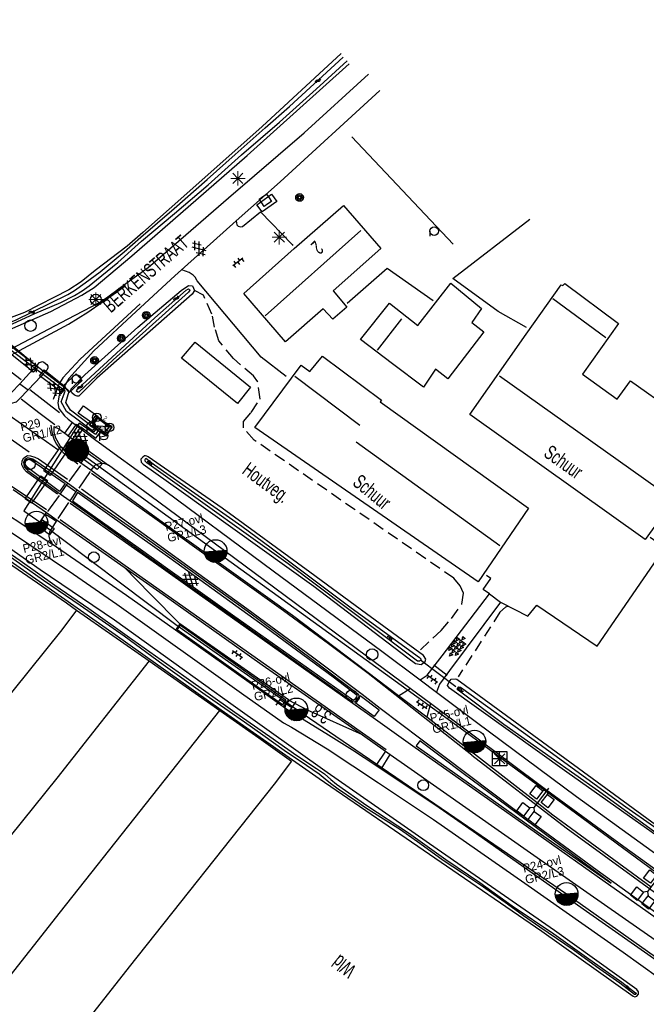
# Model space of a CAD drawing. Header units: metres. Extents: x 119757 to 244046, y 404148 to 811635.
# Tile 6 of 60: x 121464 to 121573, y 405131 to 405303. Entities that reach past the tile are written whole.
import ezdxf

# ---------------------------------------------------------------- set-up
doc = ezdxf.new("R2010")
doc.units = ezdxf.units.M
doc.linetypes.add('Houtwal', pattern=[3, 2, -1])
doc.layers.get('0').update_dxf_attribs({"linetype": 'CONTINUOUS'})
doc.layers.add('# Ov Nieuwe Leiding', color=250, linetype='CONTINUOUS', lineweight=30)
for name, color, linetype in [('2602', 126, 'CONTINUOUS'), ('4411', 7, 'CONTINUOUS'), ('4413', 7, 'CONTINUOUS'), ('4502', 1, 'CONTINUOUS'), ('4503', 1, 'CONTINUOUS'), ('4504', 7, 'CONTINUOUS'), ('4601', 172, 'CONTINUOUS'), ('B-AF-HAAG-GD', 74, 'CONTINUOUS'), ('B-AF-HOUT-GD', 74, 'Houtwal'), ('B-AF-RAST-GD', 47, 'Raster'), ('B-BB-BORD-GD', 8, 'CONTINUOUS'), ('B-BP-BOOM-GD', 74, 'CONTINUOUS'), ('B-BW-SIGN-GD', 8, 'CONTINUOUS'), ('B-GB-BOUW-GD', 242, 'CONTINUOUS'), ('B-GB-NOKL-GD', 242, 'CONTINUOUS'), ('B-KL-WATER-GD', 8, 'CONTINUOUS'), ('B-MK-BLOKDW-GD', 121, 'CONTINUOUS'), ('B-MK-DRIEH-GD', 121, 'CONTINUOUS'), ('B-MK-KANAL-GD', 121, 'CONTINUOUS'), ('B-MK-STRP-GD', 121, 'CONTINUOUS'), ('B-MK-VLAK-GD', 121, 'CONTINUOUS'), ('B-OB-ABRI-GD', 8, 'CONTINUOUS'), ('B-OB-KAST-GD', 8, 'CONTINUOUS'), ('B-OB-ONZL-GD', 153, 'CONTINUOUS'), ('B-OB-OVER-GD', 8, 'CONTINUOUS'), ('B-OV-PAAL-GD', 63, 'CONTINUOUS'), ('B-TE-OND-GD', 8, 'CONTINUOUS'), ('B-TR-SLOO-GD', 142, 'CONTINUOUS'), ('B-VH-BNDH-GD', 13, 'CONTINUOUS'), ('B-VH-FPAD-GD', 13, 'CONTINUOUS'), ('B-VH-HALT-GD', 13, 'CONTINUOUS'), ('B-VH-HFDR-GD', 13, 'CONTINUOUS'), ('B-VH-MATE-GD', 13, 'CONTINUOUS'), ('B-VH-ONVH-GD', 13, 'CONTINUOUS'), ('B-VH-OVRG-GD', 13, 'CONTINUOUS'), ('B-VH-WEGN-GD', 13, 'CONTINUOUS'), ('B-VR-TELLUS-GD', 214, 'CONTINUOUS'), ('B-WT-HDUIK-GD', 134, 'CONTINUOUS'), ('B-WT-KOLK-GD', 213, 'CONTINUOUS'), ('L-AR-BLOCKS-GD', 8, 'CONTINUOUS'), ('L-AR-SYMB-GD', 8, 'CONTINUOUS'), ('n-ov-arma-pr', 1, 'CONTINUOUS'), ('OVL Lichtpunt', 1, 'CONTINUOUS'), ('OVL Lichtpuntinformatie', 1, 'CONTINUOUS'), ('OVL Voedingskast', 3, 'CONTINUOUS')]:
    doc.layers.add(name, color=color, linetype=linetype)
doc.linetypes.add('OV-4x4mm2', pattern='A,8,-1.5,["4x4",Standard,S=1.5,R=0,X=0,Y=-0.75],-5.5', length=15)
doc.linetypes.add('Raster', pattern='A,4,-1,[1,dgnlstyle.shx,S=0.004,R=0,X=0,Y=0],-1', length=6)

# ---------------------------------------------------------------- blocks, each defined once
blk = doc.blocks.new('4408')
at = {"flags": 128}
for points in [[(-2.16, 0.02), (-1.62, 0.28), (-1.62, -0.26)], [(-1.44, 0.73), (-0.9, 0.99), (-0.9, 0.46)], [(-1.43, 0.02), (-0.9, 0.27), (-0.91, -0.26)], [(-0.72, 0.72), (-0.19, 0.99), (-0.19, 0.46)], [(-0.72, 0.02), (-0.18, 0.28), (-0.18, -0.25)], [(-0.01, 0.72), (0.53, 0.99), (0.53, 0.47)], [(-0.01, 0.01), (0.53, 0.28), (0.53, -0.26)], [(0.7, 0.72), (1.24, 0.99), (1.24, 0.46)], [(0.7, 0.01), (1.23, 0.28), (1.24, -0.25)], [(1.42, 0.01), (1.95, 0.27), (1.96, -0.26)], [(-1.44, -0.71), (-0.9, -0.43), (-0.91, -0.98)], [(-0.72, -0.7), (-0.19, -0.43), (-0.18, -0.97)], [(-0.01, -0.7), (0.53, -0.43), (0.53, -0.97)], [(0.7, -0.7), (1.24, -0.43), (1.24, -0.96)]]:
    blk.add_lwpolyline(points, close=True, dxfattribs=at)
blk = doc.blocks.new('WATER', base_point=(119758.78532, 404407.573336))
at = {"layer": '4601'}
for points in [[(119758.28532, 404407.723336, 0), (119758.34782, 404407.785836, 0), (119758.47282, 404407.848336, 0), (119758.59782, 404407.848336, 0), (119758.72282, 404407.785836, 0), (119758.78532, 404407.723336, 0), (119758.84782, 404407.660836, 0), (119758.97282, 404407.598336, 0), (119759.09782, 404407.598336, 0), (119759.22282, 404407.660836, 0), (119759.28532, 404407.723336, 0)], [(119758.28532, 404407.423336, 0), (119758.34782, 404407.485836, 0), (119758.47282, 404407.548336, 0), (119758.59782, 404407.548336, 0), (119758.72282, 404407.485836, 0), (119758.78532, 404407.423336, 0), (119758.84782, 404407.360836, 0), (119758.97282, 404407.298336, 0), (119759.09782, 404407.298336, 0), (119759.22282, 404407.360836, 0), (119759.28532, 404407.423336, 0)]]:
    blk.add_polyline3d(points, dxfattribs=at)
blk = doc.blocks.new('2402')
for q in [(0.004, 0.488), (-0.496, -0.012), (0.504, -0.012), (0.004, -0.512)]:
    blk.add_line((0.004, -0.012), q)
at = {"flags": 128}
blk.add_lwpolyline([(0.004, -0.512), (-0.496, -0.512), (-0.496, -0.012), (-0.496, 0.488), (0.004, 0.488), (0.504, 0.488), (0.504, -0.012), (0.504, -0.512)], close=True, dxfattribs=at)
for points in [[(-0.35, 0.342), (0.004, -0.012), (0.357, -0.365)], [(0.357, 0.342), (0.004, -0.012), (-0.35, -0.365)]]:
    blk.add_lwpolyline(points, dxfattribs=at)
blk = doc.blocks.new('OV6', base_point=(119758.78532, 404407.573336))
at = {"layer": '4413'}
for points in [[(119758.78532, 404407.573336, 0), (119759.09782, 404407.573336, 0)], [(119758.81657, 404407.573336, 0), (119758.81657, 404407.604586, 0)], [(119758.87907, 404407.573336, 0), (119758.87907, 404407.542086, 0)], [(119758.94157, 404407.573336, 0), (119758.94157, 404407.604586, 0)], [(119759.00407, 404407.573336, 0), (119759.00407, 404407.542086, 0)], [(119759.06657, 404407.573336, 0), (119759.06657, 404407.604586, 0)]]:
    blk.add_polyline3d(points, dxfattribs=at)
blk = doc.blocks.new('2401')
blk.add_circle((0.001, -0.001), 0.375)
blk = doc.blocks.new('3202')
blk.add_circle((0, 0), 0.4)
blk = doc.blocks.new('3001')
blk.add_line((-0.3, 0), (-0.3, -0.35))
blk.add_circle((0, 0), 0.3)
blk = doc.blocks.new('2901')
for radius in [0.27, 0.18, 0.09]:
    blk.add_circle((0, 0), radius)
blk = doc.blocks.new('GV6', base_point=(119758.78532, 404407.573336))
at = {"layer": '4411'}
for points in [[(119758.78532, 404407.542086, 0), (119758.94157, 404407.667086, 0)], [(119758.78532, 404407.604586, 0), (119758.94157, 404407.479586, 0)], [(119758.84782, 404407.479586, 0), (119759.09782, 404407.667086, 0)], [(119758.84782, 404407.667086, 0), (119759.09782, 404407.479586, 0)], [(119759.00407, 404407.667086, 0), (119759.16032, 404407.542086, 0)], [(119759.00407, 404407.479586, 0), (119759.16032, 404407.604586, 0)]]:
    blk.add_polyline3d(points, dxfattribs=at)
blk = doc.blocks.new('2810')
at = {"flags": 128}
blk.add_lwpolyline([(-0.625, -0.313), (-0.625, 0.313), (0.625, 0.313), (0.625, -0.313)], close=True, dxfattribs=at)
blk = doc.blocks.new('2801', base_point=(119758.533414, 404407.573336))
for points in [[(119758.033414, 404408.073336, 0), (119758.033414, 404407.573336, 0)], [(119758.033414, 404407.573336, 0), (119758.533414, 404407.573336, 0)], [(119758.033414, 404407.573336, 0), (119758.033414, 404407.073575, 0)], [(119758.533414, 404407.573336, 0), (119759.033414, 404407.573336, 0), (119759.033414, 404407.073336, 0)], [(119759.033414, 404408.073336, 0), (119759.033414, 404407.573336, 0)]]:
    blk.add_polyline3d(points)
blk = doc.blocks.new('2701')
at = {"lineweight": 0}
for q in [(-0.353, 0.351), (0.001, 0.497), (0.355, 0.351), (-0.499, -0.003), (-0.352, -0.356), (0.501, -0.003), (0.001, -0.503), (0.355, -0.356)]:
    blk.add_line((0.001, -0.003), q, dxfattribs=at)
blk = doc.blocks.new('3602')
at = {"flags": 128}
blk.add_lwpolyline([(-0.31, 0.001), (-0.31, 0.311), (0, 0.311), (0.31, 0.311), (0.31, 0.001), (0.31, -0.309), (0, -0.309), (-0.31, -0.309)], close=True, dxfattribs=at)
blk = doc.blocks.new('2602', base_point=(119758.78532, 404407.573336))
at = {"layer": '2602'}
for points in [[(119758.78532, 404407.573336, 0), (119758.28532, 404408.073336, 0), (119756.48532, 404408.073336, 0), (119756.48532, 404409.573336, 0), (119758.28532, 404409.573336, 0), (119758.28532, 404408.073336, 0)], [(119762.53532, 404407.573336, 0), (119762.03532, 404408.073336, 0), (119760.23532, 404408.073336, 0), (119760.23532, 404409.573336, 0), (119762.03532, 404409.573336, 0), (119762.03532, 404408.073336, 0)], [(119758.78532, 404407.573336, 0), (119758.28532, 404407.073575, 0), (119758.28532, 404405.573336, 0), (119756.48532, 404405.573336, 0), (119756.48532, 404407.073336, 0), (119758.28532, 404407.073575, 0)], [(119763.01032, 404407.573336, 0), (119762.53532, 404407.573336, 0), (119758.78532, 404407.573336, 0)], [(119762.53532, 404407.573336, 0), (119762.03532, 404407.073336, 0), (119762.03532, 404405.573336, 0), (119760.23532, 404405.573336, 0), (119760.23532, 404407.073336, 0), (119762.03532, 404407.073336, 0)]]:
    blk.add_polyline3d(points, dxfattribs=at)
blk = doc.blocks.new('OV_MASTB')
at = {"layer": 'n-ov-arma-pr'}
for p, q in [((0, -1.5), (-0.02, 1.5)), ((0.06, -1.5), (0.05, 1.5)), ((0.13, -1.49), (0.11, 1.5)), ((0.19, -1.49), (0.18, 1.49)), ((0.26, -1.48), (0.24, 1.48)), ((0.32, -1.47), (0.3, 1.47)), ((0.38, -1.45), (0.37, 1.45)), ((0.45, -1.43), (0.43, 1.44)), ((0.51, -1.41), (0.49, 1.42)), ((0.57, -1.39), (0.56, 1.39)), ((0.64, -1.36), (0.62, 1.37)), ((0.7, -1.33), (0.68, 1.34)), ((0.76, -1.29), (0.75, 1.3)), ((0.83, -1.25), (0.81, 1.26)), ((0.89, -1.21), (0.88, 1.22)), ((0.95, -1.16), (0.94, 1.17)), ((1.02, -1.1), (1, 1.12)), ((1.08, -1.04), (1.07, 1.05)), ((1.14, -0.97), (1.13, 0.99)), ((1.2, -0.89), (1.19, 0.91)), ((1.27, -0.8), (1.26, 0.82)), ((1.33, -0.69), (1.32, 0.71)), ((1.39, -0.56), (1.39, 0.57)), ((1.46, -0.36), (1.45, 0.38))]:
    blk.add_line(p, q, dxfattribs=at)
blk.add_circle((0, 0), 1.5, dxfattribs=at)
blk = doc.blocks.new('OV_MASTE')
at = {"layer": 'n-ov-arma-pr'}
for p, q in [((-1.01, 1.75), (-0.98, -1.68)), ((-0.93, 1.8), (-0.89, -1.72)), ((-0.85, 1.84), (-0.81, -1.76)), ((-0.76, 1.88), (-0.72, -1.8)), ((-0.68, 1.91), (-0.64, -1.83)), ((-0.6, 1.94), (-0.55, -1.86)), ((-0.51, 1.96), (-0.47, -1.88)), ((-0.43, 1.99), (-0.39, -1.9)), ((-0.35, 2), (-0.3, -1.91)), ((-0.26, 2.02), (-0.22, -1.92)), ((-0.18, 2.03), (-0.13, -1.93)), ((-0.09, 2.03), (-0.05, -1.93)), ((0.01, -1.93), (-0.01, 2.03)), ((0.1, -1.93), (0.07, 2.03)), ((0.18, -1.93), (0.16, 2.03)), ((0.26, -1.92), (0.24, 2.02)), ((0.35, -1.91), (0.33, 2.01)), ((0.43, -1.89), (0.41, 1.99)), ((0.52, -1.87), (0.49, 1.97)), ((0.6, -1.85), (0.58, 1.95)), ((0.68, -1.82), (0.66, 1.92)), ((0.77, -1.78), (0.75, 1.89)), ((0.85, -1.75), (0.83, 1.86)), ((0.94, -1.71), (0.92, 1.82)), ((1.02, -1.66), (1, 1.77)), ((-1.92, 0.52), (-1.91, -0.46)), ((-1.84, 0.77), (-1.83, -0.72)), ((-1.76, 0.96), (-1.74, -0.9)), ((-1.68, 1.1), (-1.66, -1.04)), ((-1.6, 1.22), (-1.57, -1.16)), ((-1.51, 1.33), (-1.48, -1.26)), ((-1.43, 1.42), (-1.4, -1.35)), ((-1.35, 1.5), (-1.31, -1.43)), ((-1.26, 1.58), (-1.23, -1.51)), ((-1.18, 1.64), (-1.15, -1.57)), ((-1.1, 1.7), (-1.06, -1.63)), ((1.1, -1.61), (1.08, 1.72)), ((1.19, -1.55), (1.17, 1.66)), ((1.27, -1.48), (1.25, 1.6)), ((1.35, -1.41), (1.34, 1.52)), ((1.44, -1.33), (1.42, 1.44)), ((1.52, -1.24), (1.51, 1.35)), ((1.6, -1.13), (1.59, 1.25)), ((1.69, -1.01), (1.68, 1.13)), ((1.77, -0.87), (1.76, 0.99)), ((1.85, -0.69), (1.85, 0.81)), ((1.94, -0.43), (1.93, 0.55))]:
    blk.add_line(p, q, dxfattribs=at)
blk.add_circle((0.01, 0.05), 1.98, dxfattribs=at)

msp = doc.modelspace()

# ---------------------------------------------------------------- hatches: boundary and pattern name
at = {"layer": 'OVL Voedingskast', "linetype": 'Continuous', "ltscale": 10}
msp.add_hatch(color=1, dxfattribs=at).paths.add_polyline_path([(121478.99, 405230.66), (121479.96, 405232.23), (121476, 405232.49)])

# ---------------------------------------------------------------- linework, layer by layer
at = {"layer": '# Ov Nieuwe Leiding', "color": 1, "lineweight": 30}
for p, q in [((121476.84, 405232.34), (121477.19, 405231.73)), ((121478.68, 405231.14), (121477.9, 405231.28))]:
    msp.add_line(p, q, dxfattribs=at)
at = {"layer": '# Ov Nieuwe Leiding', "color": 1, "linetype": 'OV-4x4mm2'}
for points in [[(121477.08, 405232.48), (121476.76, 405232.01), (121472.69, 405235.13), (121471.88, 405236.49), (121472.45, 405238.42), (121461.36, 405246.99), (121458.95, 405246.23), (121446.72, 405253.83), (121444.52, 405250.9), (121442.95, 405251.88), (121435.06, 405239.97), (121437.08, 405238.13), (121436.68, 405237.6), (121428.25, 405243.45), (121390.56, 405271.7), (121351.56, 405303.02), (121308.63, 405340.85), (121267.2, 405380.51), (121226.64, 405420.63), (121187.06, 405459.7), (121147.07, 405501.34), (121109.16, 405543.48)], [(121477.51, 405232.36), (121476.79, 405231.33), (121472, 405234.9), (121471.07, 405236.55), (121471.78, 405238.44), (121461.4, 405246.27), (121458.94, 405245.04), (121446.9, 405252.87), (121444.23, 405249.24), (121418.55, 405268.93), (121378.09, 405295.54), (121337.52, 405329.43), (121295.46, 405367.99), (121254.56, 405408.3), (121214.44, 405447.9), (121173.7, 405488.89), (121135.17, 405529.31)], [(121477.91, 405232.19), (121477.07, 405230.9), (121474.22, 405232.83), (121464.52, 405217.54), (121466.84, 405215.96), (121491.09, 405197.67), (121512.2, 405182.87), (121559.29, 405150.68), (121607.3, 405116.68), (121700.23, 405051.35)], [(121472.94, 405229.74), (121473.83, 405228.09), (121498.02, 405210.57), (121541.33, 405179.21), (121589.87, 405143.37), (121637.59, 405109.89), (121658.75, 405095), (121683.96, 405077.41), (121730.6, 405044.69)]]:
    msp.add_lwpolyline(points, dxfattribs=at)
at = {"layer": '# Ov Nieuwe Leiding', "color": 1, "lineweight": 30}
for points in [[(121461.63, 405245.44), (121462.45, 405246.5), (121467.03, 405242.66), (121466.21, 405241.75)], [(121467.27, 405241.09), (121468.09, 405242.15), (121471.83, 405239.18), (121471.23, 405238.22)], [(121473.75, 405232.65), (121474.83, 405231.87), (121473.39, 405229.8), (121472.28, 405230.57)], [(121471, 405228.78), (121472.1, 405228.02), (121469.13, 405223.72), (121468.04, 405224.55)], [(121478.3, 405225.82), (121477.37, 405224.74), (121474.63, 405226.77), (121475.42, 405227.86)], [(121467.54, 405223.63), (121468.67, 405222.82), (121465.91, 405218.86), (121464.8, 405219.63)], [(121469.86, 405214.45), (121469.05, 405213.38), (121467.01, 405214.87), (121467.8, 405215.96)]]:
    msp.add_lwpolyline(points, close=True, dxfattribs=at)
msp.add_lwpolyline([(121472.94, 405229.74), (121474.49, 405232.22), (121477.14, 405230.25), (121478.3, 405231.77)], dxfattribs=at)
at = {"layer": 'B-AF-HAAG-GD'}
msp.add_lwpolyline([(121521.83, 405282.83), (121539.52, 405264.12)], dxfattribs=at)
at = {"layer": 'B-AF-HOUT-GD'}
for points in [[(121533.77, 405193.29), (121537.37, 405196.64), (121539.21, 405198.72), (121541, 405201.22), (121541.27, 405203.16), (121540.71, 405204.45), (121539.63, 405205.76), (121504.75, 405229.91), (121502.89, 405232.02), (121502.9, 405233.12), (121504.25, 405234.74), (121505.79, 405237.07), (121505.41, 405240.08), (121504.62, 405241.09), (121501.13, 405244.14), (121498.58, 405247.22), (121497.86, 405249.59), (121497.38, 405251.9), (121495.91, 405255.21), (121494.34, 405256.01)], [(121549.13, 405200.89), (121548.63, 405200.7), (121547.66, 405199.83), (121540.38, 405188.57)]]:
    msp.add_lwpolyline(points, dxfattribs=at)
at = {"layer": 'B-AF-RAST-GD'}
for points in [[(121552.32, 405249.57), (121547.37, 405252.33), (121539.44, 405258.11), (121552.89, 405268.46)], [(121407.17, 405165.19), (121414.87, 405174.47), (121434.39, 405198.74), (121439.66, 405204.73), (121454.35, 405213.57), (121454.41, 405213.6), (121454.69, 405213.41), (121460.94, 405209.09), (121471.98, 405201.48), (121473.77, 405200.22), (121486.41, 405191.33)], [(121473.77, 405200.22), (121471.2, 405196.77), (121453.81, 405175.17), (121432.14, 405147.66), (121410.95, 405120.95)], [(121486.41, 405191.33), (121470.28, 405170.86), (121452.01, 405148.23)], [(121486.41, 405191.33), (121498.77, 405182.68), (121505.57, 405177.93), (121511.26, 405173.83)], [(121448.85, 405119.48), (121470.94, 405147.52), (121498.77, 405182.68)], [(121511.26, 405173.83), (121508.22, 405169.82), (121482.93, 405137.9), (121460.75, 405109.7)]]:
    msp.add_lwpolyline(points, dxfattribs=at)
at = {"layer": 'B-GB-BOUW-GD'}
for points in [[(121502.93, 405255.48), (121511.72, 405263.35), (121520.34, 405270.84), (121526.88, 405263.33), (121518.55, 405255.94), (121520.92, 405253.11), (121518.47, 405250.99), (121516.79, 405252.82), (121510.21, 405247.05)], [(121523.33, 405247.49), (121528.38, 405253.79), (121533.35, 405249.9), (121539.06, 405257.29), (121544.45, 405252.85), (121542.75, 405250.44), (121544.84, 405248.79), (121538.54, 405240.6), (121536.43, 405242.26), (121534.32, 405239.16), (121528.88, 405243.21)], [(121573.03, 405212.53), (121542.42, 405234.35), (121552.26, 405248.39), (121558.32, 405257.03), (121558.64, 405256.9), (121559.01, 405257.25), (121568.35, 405250.27), (121562.09, 405241.42), (121568.13, 405237.06), (121570.46, 405240.26), (121585.21, 405229.78), (121582.94, 405226.27)], [(121494.45, 405247.02), (121504.11, 405239.12), (121501.86, 405236.28), (121492.08, 405244.23)], [(121526.76, 405236.6), (121552.65, 405218), (121543.86, 405205.12), (121504.88, 405232.07), (121512.97, 405243), (121514.46, 405241.88), (121516.68, 405244.58), (121526.96, 405236.89)]]:
    msp.add_lwpolyline(points, close=True, dxfattribs=at)
at = {"layer": 'B-GB-NOKL-GD'}
for points in [[(121506.65, 405251.62), (121523.36, 405266.48)], [(121556.9, 405254.65), (121566.15, 405247.79)], [(121526.27, 405245.58), (121530.54, 405251.07)], [(121511.83, 405241.06), (121523.19, 405232.53)], [(121547.56, 405241.09), (121577.56, 405219.8)], [(121522.59, 405229.61), (121547.65, 405211.47)]]:
    msp.add_lwpolyline(points, dxfattribs=at)
at = {"layer": 'B-MK-BLOKDW-GD'}
for points in [[(121465.6, 405238.71), (121470.78, 405234.74)], [(121469.97, 405232.54), (121467.19, 405234.64), (121464.06, 405237.05)]]:
    msp.add_lwpolyline(points, dxfattribs=at)
at = {"layer": 'B-MK-DRIEH-GD'}
for points in [[(121464.09, 405240.4), (121459.75, 405243.67)], [(121472.05, 405222.01), (121473.63, 405220.91)], [(121468.47, 405216.93), (121470.09, 405215.85)]]:
    msp.add_lwpolyline(points, dxfattribs=at)
at = {"layer": 'B-MK-KANAL-GD'}
for points in [[(121472.45, 405222.65), (121474.49, 405225.48)], [(121476.11, 405224.4), (121474.13, 405221.49)], [(121468.75, 405217.45), (121470.75, 405220.24)], [(121472.36, 405219), (121470.46, 405216.21)]]:
    msp.add_lwpolyline(points, dxfattribs=at)
at = {"layer": 'B-MK-STRP-GD'}
for points in [[(121462.41, 405244.78), (121463.05, 405245.13), (121472.34, 405250.14), (121475.71, 405252.25), (121480.7, 405255.71), (121482.29, 405256.87)], [(121484.85, 405253.69), (121474.38, 405244.04), (121471.38, 405240.77), (121470.78, 405239.83), (121470.55, 405239.36), (121470.42, 405239.02)], [(121465.49, 405227.76), (121449.82, 405238.75)], [(121470.42, 405239.02), (121469.66, 405236.99)], [(121461.57, 405234.55), (121470.47, 405228.27)], [(121469.26, 405232.5), (121469.52, 405230.97), (121469.86, 405229.97), (121470.27, 405229.19), (121470.66, 405228.6), (121471.03, 405228.15), (121471.42, 405227.73), (121473.97, 405225.74)], [(121470.41, 405220.48), (121465.9, 405223.72), (121465.02, 405224.38), (121464.54, 405224.88), (121464.22, 405225.6), (121464.27, 405226.26), (121464.57, 405226.78), (121465.17, 405227.19), (121465.73, 405227.17), (121466.46, 405226.94), (121467.11, 405226.62), (121472.15, 405223.06)], [(121542.77, 405174.86), (121524.64, 405189.13), (121517.74, 405194.29), (121509.86, 405200.06), (121493.95, 405211.51), (121488.23, 405215.63), (121485.62, 405217.47), (121476.38, 405224.04)], [(121468.53, 405217.71), (121462.49, 405221.73), (121461.4, 405222.11), (121460.39, 405222.22), (121459.64, 405222.17), (121458.61, 405221.98), (121457.56, 405221.57), (121456.34, 405220.8)], [(121526.73, 405183.05), (121523.58, 405185.45), (121514.92, 405191.98), (121503.48, 405200.42), (121495.11, 405206.48), (121487.24, 405212.17), (121474.62, 405221.31)], [(121472.63, 405218.91), (121483.85, 405210.96), (121487.68, 405208.3), (121494.8, 405203.23), (121505.73, 405195.47), (121522.39, 405183.67), (121525.51, 405181.47)], [(121470.91, 405216.05), (121484.23, 405206.59), (121501.78, 405194.21), (121520.69, 405180.85), (121527.81, 405175.88)], [(121533.84, 405177.65), (121526.73, 405183.05)], [(121525.51, 405181.47), (121532.84, 405176.23)], [(121578.35, 405144.82), (121564.63, 405154.72), (121550.38, 405165.2), (121533.84, 405177.65)], [(121532.84, 405176.23), (121550.45, 405163.79), (121558.46, 405158.13), (121566.04, 405152.75), (121573.14, 405147.74), (121577.98, 405144.33)], [(121542.77, 405174.86), (121559.23, 405162.19), (121578.48, 405148.17)]]:
    msp.add_lwpolyline(points, dxfattribs=at)
at = {"layer": 'B-MK-VLAK-GD'}
for points in [[(121525.73, 405181.62), (121522.4, 405184.03), (121522.73, 405184.23), (121523.14, 405184.84), (121523.24, 405185.32), (121526.58, 405182.77)], [(121533.67, 405177.38), (121533.03, 405176.49), (121546.52, 405166.94), (121554.14, 405161.55), (121567.05, 405152.54), (121553.79, 405162.34), (121541.22, 405171.67)]]:
    msp.add_lwpolyline(points, close=True, dxfattribs=at)
at = {"layer": 'B-OB-ONZL-GD'}
msp.add_lwpolyline([(121547.76, 405201.6), (121552.55, 405199.13), (121554.12, 405201.09), (121564.65, 405193.89), (121576.45, 405211.06), (121573.89, 405212.9)], dxfattribs=at)
at = {"layer": 'B-TR-SLOO-GD'}
for points in [[(121519.94, 405297.43), (121506.14, 405284.65), (121492.45, 405272.47), (121485.32, 405266.13), (121482.57, 405263.74), (121476.98, 405259.49), (121474.58, 405257.55), (121472.42, 405256.16), (121464.68, 405252.19), (121457.31, 405249.42), (121456.32, 405249.18)], [(121457.09, 405248.62), (121458.02, 405248.85), (121463.08, 405250.86), (121469.17, 405253.8), (121472.23, 405255.33), (121473.41, 405256.02), (121475.25, 405257.34), (121477.85, 405259.3), (121482.05, 405262.75), (121484.96, 405265.34), (121490.8, 405270.33), (121496.53, 405275.41), (121501.45, 405279.75), (121506.67, 405284.42), (121510.95, 405288.15), (121520.32, 405296.78)], [(121457.88, 405248.06), (121458.26, 405248.21), (121458.62, 405248.37), (121466.48, 405251.99), (121471.01, 405253.9), (121473.4, 405255.13), (121474.74, 405255.94), (121475.96, 405256.86), (121477.24, 405257.88), (121480.94, 405260.9), (121485.1, 405264.63), (121490.87, 405269.49), (121496.7, 405274.5), (121502.53, 405279.69), (121509.17, 405285.39), (121515.56, 405291.16), (121521, 405296.11)], [(121458.48, 405247.62), (121459.23, 405247.96), (121469.25, 405252.35), (121474.7, 405255.18), (121476.84, 405256.52), (121483.38, 405262.05), (121503.54, 405279.6), (121521.34, 405295.6)], [(121477.31, 405240.7), (121474.13, 405237.58), (121473.86, 405237.57), (121473.4, 405237.72), (121472.93, 405238.14), (121472.73, 405238.54), (121472.82, 405238.83), (121475.17, 405241.28), (121484.47, 405249.59), (121491.99, 405256.01)], [(121487.4, 405251.27), (121492.88, 405256.06), (121493.27, 405256.29), (121493.45, 405256.2), (121493.54, 405256.05), (121493.3, 405255.72), (121480.13, 405243.92), (121474.15, 405238.24), (121473.95, 405238.24), (121473.75, 405238.42), (121473.78, 405238.6), (121473.95, 405238.84)], [(121491.99, 405256.01), (121493.27, 405256.89), (121493.98, 405256.82), (121494.34, 405256.01), (121493.94, 405255.36), (121477.31, 405240.7)], [(121473.95, 405238.84), (121487.4, 405251.27)], [(121571.57, 405133.98), (121557.17, 405144.26), (121536.69, 405158.45), (121517.49, 405171.82), (121501.08, 405183.52), (121480.4, 405198.45), (121467.37, 405207.26), (121454.88, 405216.01), (121454.65, 405216.11), (121454.3, 405216.19), (121453.72, 405216.05), (121452.1, 405215.1)], [(121454.66, 405215.2), (121463.88, 405208.85), (121469.94, 405204.58), (121475.9, 405200.48), (121482.59, 405195.71), (121492.47, 405188.75), (121501.37, 405182.41), (121507.47, 405178.13), (121512.18, 405174.8), (121515.66, 405172.53), (121517.04, 405171.6), (121518.13, 405170.64), (121519.13, 405169.81), (121524.41, 405166.07), (121531.69, 405161.33), (121538.19, 405156.66), (121544.13, 405152.65), (121549.79, 405148.57), (121557.09, 405143.65), (121562.77, 405139.59), (121568.95, 405135.21), (121571.32, 405133.37), (121571.46, 405133.2), (121571.4, 405133.1), (121571.17, 405133.07), (121568.6, 405135.07), (121564.53, 405137.92), (121560.44, 405140.88), (121554.6, 405144.84), (121551.78, 405146.82), (121548.96, 405148.84), (121544.76, 405151.8), (121541.15, 405154.24), (121537.76, 405156.47), (121533.69, 405159.45), (121530.3, 405161.83), (121527.33, 405163.72), (121524.2, 405165.65), (121522.48, 405166.83), (121519.44, 405168.92), (121518.09, 405169.91), (121517.15, 405170.68), (121516.08, 405171.54), (121513.89, 405173.09), (121509.97, 405175.68), (121506.27, 405178.34), (121503.08, 405180.62), (121496.22, 405185.43), (121488.87, 405190.67), (121482.05, 405195.63), (121474.38, 405200.99), (121467.98, 405205.4), (121460.33, 405210.72)], [(121453.92, 405213.86), (121454.26, 405213.92), (121454.68, 405213.85), (121454.87, 405213.78), (121461.19, 405209.5), (121480.49, 405195.95), (121499.01, 405182.77), (121511.43, 405174.08), (121516.09, 405170.82), (121536.29, 405156.93), (121554.96, 405144.14), (121570.91, 405132.76), (121571.19, 405132.67), (121571.57, 405132.79), (121571.83, 405133.14), (121571.86, 405133.55), (121571.57, 405133.98)]]:
    msp.add_lwpolyline(points, dxfattribs=at)
for points in [[(121492.01, 405220.99), (121515.2, 405204.37), (121531.57, 405191.9), (121532.89, 405190.89), (121533.91, 405190.71), (121534.59, 405191.22), (121534.7, 405191.65), (121534.29, 405192.29), (121524.37, 405199.56), (121514.46, 405206.83), (121499.15, 405218.01), (121486.27, 405226.98), (121485.99, 405227.1), (121485.81, 405227.13), (121485.63, 405227.16), (121485.3, 405226.94), (121485, 405226.56), (121485.03, 405226.06), (121485.38, 405225.7)], [(121507.72, 405211.08), (121521.69, 405200.59), (121533.62, 405191.91), (121533.87, 405191.67), (121533.83, 405191.54), (121533.78, 405191.47), (121533.61, 405191.27), (121533.24, 405191.3), (121531.4, 405192.67), (121510.69, 405208.26), (121488.86, 405223.9), (121486.02, 405225.95), (121485.71, 405226.2), (121485.71, 405226.53), (121485.86, 405226.72), (121487.35, 405225.59), (121502.6, 405214.88)], [(121612.75, 405136.31), (121613.11, 405135.75), (121613.19, 405135.22), (121612.75, 405134.64), (121612.19, 405134.23), (121611.72, 405134.35), (121603.89, 405140.03), (121598.49, 405144.22), (121592.19, 405148.6), (121582.13, 405155.78), (121571.26, 405163.47), (121559.32, 405171.89), (121538.84, 405186.59), (121538.52, 405187.04), (121538.78, 405187.71), (121539.17, 405188.16), (121539.87, 405188.22), (121540.15, 405188.12), (121574.83, 405162.76)], [(121611.31, 405136.32), (121612.19, 405135.68), (121612.27, 405135.61), (121612.42, 405135.47), (121612.32, 405135.01), (121612.14, 405134.78), (121611.93, 405134.71), (121604.66, 405140.13), (121593.44, 405148.19), (121579.2, 405158.19), (121564.88, 405168.61), (121548.36, 405180.21), (121540.36, 405186.21), (121540.27, 405186.28), (121540.24, 405186.33), (121540.25, 405186.5), (121540.47, 405186.81), (121540.75, 405186.76), (121553.22, 405177.77), (121569.62, 405165.88), (121584.1, 405155.73), (121600.82, 405143.76)]]:
    msp.add_lwpolyline(points, close=True, dxfattribs=at)
at = {"layer": 'B-VH-BNDH-GD'}
for points in [[(121470.8, 405220.93), (121465.2, 405225.11), (121464.78, 405225.72), (121464.89, 405226.26), (121465.14, 405226.54), (121465.53, 405226.52), (121465.96, 405226.33), (121471.78, 405222.31)], [(121490.06, 405209.25), (121473.94, 405220.72), (121473.05, 405219.31), (121484.94, 405210.85), (121489.68, 405207.43), (121501, 405199.36), (121521.77, 405184.71), (121522.11, 405184.49), (121522.45, 405184.7), (121522.7, 405185.04), (121522.76, 405185.29), (121518.57, 405188.48), (121505.77, 405197.93)], [(121510.29, 405184.53), (121509.73, 405183.69), (121491.34, 405196.74), (121491.88, 405197.57)]]:
    msp.add_lwpolyline(points, close=True, dxfattribs=at)
at = {"layer": 'B-VH-FPAD-GD'}
for points in [[(121463.85, 405239.75), (121465.3, 405238.65)], [(121470.68, 405235.4), (121471.64, 405234.13), (121472.27, 405233.54), (121473.03, 405232.97), (121477.09, 405229.91), (121487.51, 405222.33), (121508.09, 405207.05), (121527.05, 405193.02), (121533.73, 405188.02), (121536.59, 405185.87), (121543.55, 405180.66), (121561.03, 405167.64), (121575.26, 405157.36)], [(121469.8, 405232.29), (121470.65, 405231.86), (121471.7, 405231.09), (121474.49, 405229.03), (121474.81, 405228.63), (121475.09, 405228.01), (121475.26, 405227.38), (121475.07, 405226.79), (121474.5, 405225.89)], [(121579.73, 405151.35), (121569.27, 405158.86), (121555.61, 405168.88), (121542.47, 405178.69), (121535.51, 405183.89), (121532.01, 405186.5), (121524.37, 405192.19), (121510.18, 405202.72), (121499.59, 405210.57), (121486.56, 405220.22), (121479.35, 405225.53), (121478.68, 405225.73), (121478.06, 405225.83), (121477.5, 405225.7), (121477.01, 405225.51), (121476.69, 405225.23), (121476.22, 405224.64)], [(121472.18, 405222.36), (121470.88, 405220.53)], [(121472.61, 405219.29), (121473.87, 405221.17)], [(121457.58, 405219.59), (121464.72, 405214.95), (121465.68, 405214.79), (121466.54, 405215.02), (121467.23, 405215.38), (121467.73, 405216.14), (121468.49, 405217.23)], [(121456.43, 405217.7), (121462.05, 405213.98), (121473.22, 405206.49), (121480.79, 405201.24), (121502.55, 405185.69), (121509.88, 405180.52), (121511.29, 405179.74), (121517.49, 405176.01), (121526.45, 405170.06), (121536.04, 405163.64), (121552.01, 405152.54), (121569.15, 405140.45), (121575.34, 405136.03)], [(121576.2, 405138.13), (121562.2, 405147.96), (121543.55, 405161.14), (121536.46, 405166.09), (121526.9, 405172.44), (121525.97, 405173.06), (121521.91, 405175.75), (121517.76, 405178.38), (121510.47, 405182.87), (121509.84, 405183.32), (121506.08, 405186.01), (121491, 405196.72), (121482.49, 405202.77), (121469.48, 405211.75), (121469.29, 405212.02), (121469.12, 405212.39), (121468.96, 405213.11), (121469.06, 405213.89), (121470.39, 405215.9)]]:
    msp.add_lwpolyline(points, dxfattribs=at)
at = {"layer": 'B-VH-HALT-GD'}
msp.add_lwpolyline([(121523.67, 405178.4), (121514.08, 405182.74), (121510.85, 405184.42), (121510.72, 405184.51), (121491.78, 405197.83), (121486.66, 405203.01), (121482.04, 405207.73)], dxfattribs=at)
at = {"layer": 'B-VH-HFDR-GD'}
msp.add_lwpolyline([(121485.06, 405213.27), (121473.87, 405221.17), (121472.18, 405222.36), (121469.05, 405224.57), (121466.09, 405226.59), (121465.23, 405226.81), (121464.77, 405226.54), (121464.48, 405226.03), (121464.63, 405225.22), (121464.95, 405224.85), (121465.23, 405224.57), (121470.88, 405220.53), (121472.61, 405219.29), (121474.36, 405218.04), (121484.21, 405211.04), (121490.41, 405206.61), (121499.97, 405199.81), (121521.62, 405184.45), (121521.91, 405184.26), (121522.21, 405184.2), (121522.48, 405184.28), (121522.91, 405184.82), (121523.09, 405185.16), (121523, 405185.41), (121515.19, 405191.37), (121503.51, 405200)], close=True, dxfattribs=at)
for points in [[(121574.03, 405151.82), (121556.87, 405164.42), (121554.16, 405166.53), (121534.89, 405181.5), (121529.96, 405185.23), (121511.43, 405199.25), (121488.28, 405215.87), (121476.22, 405224.64), (121474.5, 405225.89), (121471.77, 405227.88)], [(121462.7, 405221.28), (121468.49, 405217.23), (121470.39, 405215.9), (121482.04, 405207.73), (121484.23, 405206.2), (121488.86, 405202.91), (121506.15, 405190.64), (121523.67, 405178.4), (121527.68, 405175.59), (121528.52, 405175.01), (121531.59, 405172.86), (121553.6, 405157.42), (121572.09, 405144.51), (121576.84, 405141.17)]]:
    msp.add_lwpolyline(points, dxfattribs=at)
at = {"layer": 'B-VH-MATE-GD'}
for points in [[(121471.7, 405231.09), (121473.03, 405232.97)], [(121474.49, 405229.03), (121479.35, 405225.53)], [(121464.72, 405214.95), (121469.48, 405211.75)], [(121538.46, 405188.78), (121536.1, 405190.59)]]:
    msp.add_lwpolyline(points, dxfattribs=at)
at = {"layer": 'B-VH-ONVH-GD'}
for points in [[(121536.74, 405191.16), (121537.58, 405192.24), (121545.84, 405203.07), (121547.76, 405201.6), (121538.86, 405189.65)], [(121533.73, 405188.02), (121534.94, 405188.86), (121536.74, 405191.16)], [(121538.86, 405189.65), (121537.11, 405187.29), (121536.59, 405185.87)]]:
    msp.add_lwpolyline(points, dxfattribs=at)
at = {"layer": 'B-VH-OVRG-GD'}
for points in [[(121501.63, 405268.17), (121501.71, 405267.47), (121501.94, 405267.25), (121502.38, 405267.11), (121502.71, 405267.21), (121505.88, 405269.75), (121511.38, 405264.05), (121511.48, 405263.88)], [(121510.34, 405241.02), (121505.98, 405244.36), (121494.81, 405257.71), (121494.46, 405258.33), (121494.08, 405258.67), (121493.38, 405259.18), (121492.12, 405259.63)], [(121520.97, 405253.78), (121527.99, 405259.91), (121536.03, 405254.3)], [(121545.84, 405203.07), (121544.75, 405203.8), (121546.07, 405205.73), (121545.32, 405206.25)], [(121491.78, 405197.83), (121491, 405196.72)], [(121529.96, 405185.23), (121532.01, 405186.5)], [(121510.72, 405184.51), (121509.84, 405183.32)], [(121535.51, 405183.89), (121534.89, 405181.5)], [(121527.68, 405175.59), (121525.97, 405173.06)], [(121526.9, 405172.44), (121528.52, 405175.01)]]:
    msp.add_lwpolyline(points, dxfattribs=at)
msp.add_lwpolyline([(121476.55, 405232.41), (121477.46, 405233.71), (121479.42, 405232.22), (121478.42, 405230.91)], close=True, dxfattribs=at)
at = {"layer": 'B-VH-WEGN-GD'}
for points in [[(121461.53, 405245.42), (121462.35, 405245.86), (121472.15, 405251), (121477.76, 405253.94), (121479.23, 405254.89), (121482.61, 405257.4), (121486.25, 405260.04), (121500.29, 405272.21), (121513.49, 405283.54), (121524.71, 405293.78)], [(121526.71, 405290.96), (121509.31, 405275.01), (121501.63, 405268.17), (121490.93, 405258.56), (121484.14, 405252.36), (121476.79, 405245.48), (121472.41, 405240.67), (121471.36, 405238.87), (121471.14, 405238.49)], [(121463.81, 405237.13), (121463.2, 405236.53), (121462.32, 405236.28), (121461.95, 405236.42), (121461.75, 405236.62), (121461.6, 405236.94), (121461.63, 405237.21), (121461.74, 405237.52), (121462.4, 405238.2), (121463.85, 405239.75), (121466.08, 405242.14)], [(121466.08, 405242.14), (121466.45, 405242.53), (121467.3, 405243.45), (121467.81, 405243.61), (121468.04, 405243.51), (121468.54, 405243.1), (121468.72, 405242.81), (121468.73, 405242.49), (121468.54, 405242.11), (121467.91, 405241.44), (121467.56, 405241.07)], [(121467.56, 405241.07), (121465.3, 405238.65), (121463.81, 405237.13)], [(121471.14, 405238.49), (121470.69, 405237.72), (121470.47, 405236.4), (121470.68, 405235.4)], [(121469.8, 405232.29), (121469.79, 405231.29), (121470.07, 405230.32), (121470.82, 405228.96), (121471.77, 405227.88)]]:
    msp.add_lwpolyline(points, dxfattribs=at)
at = {"layer": 'B-WT-HDUIK-GD'}
msp.add_lwpolyline([(121533.81, 405191.51), (121539.94, 405186.87)], dxfattribs=at)
at = {"layer": 'OVL Voedingskast', "color": 1, "linetype": 'Continuous', "ltscale": 10}
for p, q in [((121476, 405232.49), (121479.96, 405232.23)), ((121478.99, 405230.66), (121477.91, 405230.4))]:
    msp.add_line(p, q, dxfattribs=at)
msp.add_lwpolyline([(121476, 405232.49), (121478.99, 405230.66), (121479.96, 405232.23), (121476.97, 405234.07)], close=True, dxfattribs=at)

# ---------------------------------------------------------------- block references
at = {"layer": '# Ov Nieuwe Leiding', "color": 5, "lineweight": 30}
msp.add_blockref('OV_MASTE', (121473.82, 405228.04), dxfattribs=at)
at = {"layer": 'B-BB-BORD-GD', "xscale": 2.5, "yscale": 2.5, "zscale": 2.5}
for p in [(121477.12, 405254.44), (121465.59, 405225.67), (121476.76, 405209.46), (121521.74, 405185.34), (121534.27, 405169.62)]:
    msp.add_blockref('2401', p, dxfattribs=at)
at = {"layer": 'B-BP-BOOM-GD', "xscale": 2.5, "yscale": 2.5, "zscale": 2.5}
for p in [(121512.68, 405272.27), (121485.92, 405251.69), (121481.57, 405247.69), (121476.89, 405243.81)]:
    msp.add_blockref('2901', p, dxfattribs=at)
at = {"layer": 'B-BW-SIGN-GD', "xscale": 2.5, "yscale": 2.5, "zscale": 2.5}
msp.add_blockref('2402', (121547.6, 405174.27), dxfattribs=at)
at = {"layer": 'B-KL-WATER-GD', "xscale": 2.5, "yscale": 2.5, "zscale": 2.5}
for p in [(121465.71, 405249.87), (121525.34, 405192.46)]:
    msp.add_blockref('3202', p, dxfattribs=at)
at = {"layer": 'B-OB-ABRI-GD', "xscale": 2.5, "yscale": 2.5, "zscale": 2.5, "rotation": 325.978438}
msp.add_blockref('2801', (121510.3, 405183.92), dxfattribs=at)
at = {"layer": 'B-OB-KAST-GD', "xscale": 2.5, "yscale": 2.5, "zscale": 2.5}
for p, rotation in [((121506.97, 405271.28), 35.57801099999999), ((121473.07, 405239.84), 222.508811), ((121475.78, 405234.31), 324.667015), ((121478.19, 405232.46), 322.82702)]:
    msp.add_blockref('2810', p, dxfattribs=dict(at, rotation=rotation))
at = {"layer": 'B-OB-OVER-GD', "xscale": 2.5, "yscale": 2.5, "zscale": 2.5}
for p in [(121536.19, 405266.39), (121473.76, 405240.57), (121477.3, 405233.87), (121476.31, 405232.34), (121479.52, 405232.12), (121478.49, 405230.67)]:
    msp.add_blockref('3001', p, dxfattribs=at)
at = {"layer": 'B-OV-PAAL-GD', "xscale": 2.5, "yscale": 2.5, "zscale": 2.5}
for p in [(121501.91, 405275.61), (121509.14, 405265.33), (121477.12, 405254.44)]:
    msp.add_blockref('2701', p, dxfattribs=at)
at = {"layer": 'B-VR-TELLUS-GD'}
for p, rotation in [((121553.57, 405165.76), 52.383917), ((121573.43, 405151.04), 52.50374599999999)]:
    msp.add_blockref('2602', p, dxfattribs=dict(at, rotation=rotation))
at = {"layer": 'B-WT-KOLK-GD', "xscale": 2.5, "yscale": 2.5, "zscale": 2.5, "rotation": 214.556804}
msp.add_blockref('3602', (121506.71, 405271.78), dxfattribs=at)
at = {"layer": 'L-AR-BLOCKS-GD', "yscale": 0.8}
for p, rotation in [((121515.92, 405292.69), 40.22504300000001), ((121491.15, 405254.63), 44.972728), ((121465.92, 405252.25), 18.471512), ((121474.4, 405239.19), 41.207686), ((121486.54, 405225.96), 323.978296), ((121528.44, 405195.4), 322.40556), ((121540.81, 405186.27), 323.15324), ((121569.98, 405134.23), 326.309931)]:
    msp.add_blockref('WATER', p, dxfattribs=dict(at, rotation=rotation))
at = {"layer": 'L-AR-BLOCKS-GD', "rotation": 52.409992}
msp.add_blockref('4408', (121540.21, 405193.86), dxfattribs=at)
at = {"layer": 'L-AR-SYMB-GD'}
for name, p, xscale, yscale, zscale, rotation in [('GV6', (121494.17, 405264.52), 8, 8, 8, 307.917157), ('OV6', (121502.8, 405261.64), 7, 16, 7, 216.625313), ('GV6', (121464.74, 405244.08), 8, 8, 8, 314.735619), ('GV6', (121468.86, 405239.91), 7.999999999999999, 7.999999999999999, 7.999999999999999, 316.1706799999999), ('GV6', (121473.16, 405231.44), 8, 8, 8, 324.443702), ('GV6', (121492.46, 405206.5), 8, 8, 8, 323.492816), ('OV6', (121502.74, 405191.85), 7, 16, 7, 144.412629), ('OV6', (121536.78, 405187.54), 6.999999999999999, 16, 6.999999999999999, 144.639023), ('OV6', (121533.11, 405184.27), 7.000000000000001, 16, 7.000000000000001, 324.462321)]:
    msp.add_blockref(name, p, dxfattribs=dict(at, xscale=xscale, yscale=yscale, zscale=zscale, rotation=rotation))
at = {"layer": 'OVL Lichtpunt', "xscale": 1.32091475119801, "yscale": 1.32091475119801, "zscale": 1.32091475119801, "rotation": 274.5000000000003}
for p in [(121466.76, 405215.5), (121498.02, 405210.52), (121512.13, 405182.87), (121543.22, 405177.26), (121559.29, 405150.63)]:
    msp.add_blockref('OV_MASTB', p, dxfattribs=at)

# ---------------------------------------------------------------- texts
at = {"layer": '4502', "width": 0.68}
msp.add_text('2', height=2.5, rotation=223.4865, dxfattribs=at).set_placement((121515.38, 405264.85))
at = {"layer": '4503', "width": 0.68}
msp.add_text('BERKENSTRAAT', height=2.5, rotation=40.9793, dxfattribs=at).set_placement((121479.74, 405251.99))
msp.add_text('BERKENSTRAAT', height=2.5, rotation=40.9793, dxfattribs=at).set_placement((121479.74, 405251.99))
at = {"layer": '4504', "width": 0.68}
msp.add_text('3.8', height=2.5, rotation=145.8114, dxfattribs=at).set_placement((121518.48, 405182.22))
at = {"layer": 'B-TE-OND-GD', "width": 0.68}
for s, rotation, p in [('Schuur', 324.4478, (121555.12, 405227.17)), ('Houtveg.', 323.4374, (121502.48, 405224.18)), ('Schuur', 320.6313, (121521.77, 405222.17)), ('Schuur', 320.6313, (121521.77, 405222.17)), ('Wld', 141.6325, (121522.75, 405137.76))]:
    msp.add_text(s, height=2.5, rotation=rotation, dxfattribs=at).set_placement(p)
at = {"layer": 'OVL Lichtpuntinformatie', "linetype": 'Continuous', "ltscale": 10}
for s, height, rotation, p in [('P29', 1.5, 13.4654, (121464.13, 405231.43)), ('2', 0.75, 326.7581, (121478.33, 405233.55)), ('GR1/L2', 1.5, 13.4654, (121464.55, 405229.47, -54.41)), ('P27-ovl', 1.5, 13.4654, (121489.37, 405214.02)), ('GR1/L3', 1.5, 13.4654, (121489.8, 405212.05, -54.41)), ('P28-ovl', 1.5, 13.4654, (121464.57, 405210.16)), ('GR2/L1', 1.5, 13.4654, (121464.99, 405208.19, -54.41)), ('P26-ovl', 1.5, 13.4654, (121504.5, 405186.26)), ('GR2/L2', 1.5, 13.4654, (121504.93, 405184.29, -54.41)), ('P25-ovl', 1.5, 13.4654, (121535.64, 405180.59)), ('GR1/L1', 1.5, 13.4654, (121536.06, 405178.62, -54.41)), ('P24-ovl', 1.5, 13.4654, (121551.84, 405154.34)), ('GR2/L3', 1.5, 13.4654, (121552.26, 405152.37, -54.41))]:
    msp.add_text(s, height=height, rotation=rotation, dxfattribs=at).set_placement(p)

doc.saveas('drawing.dxf')
